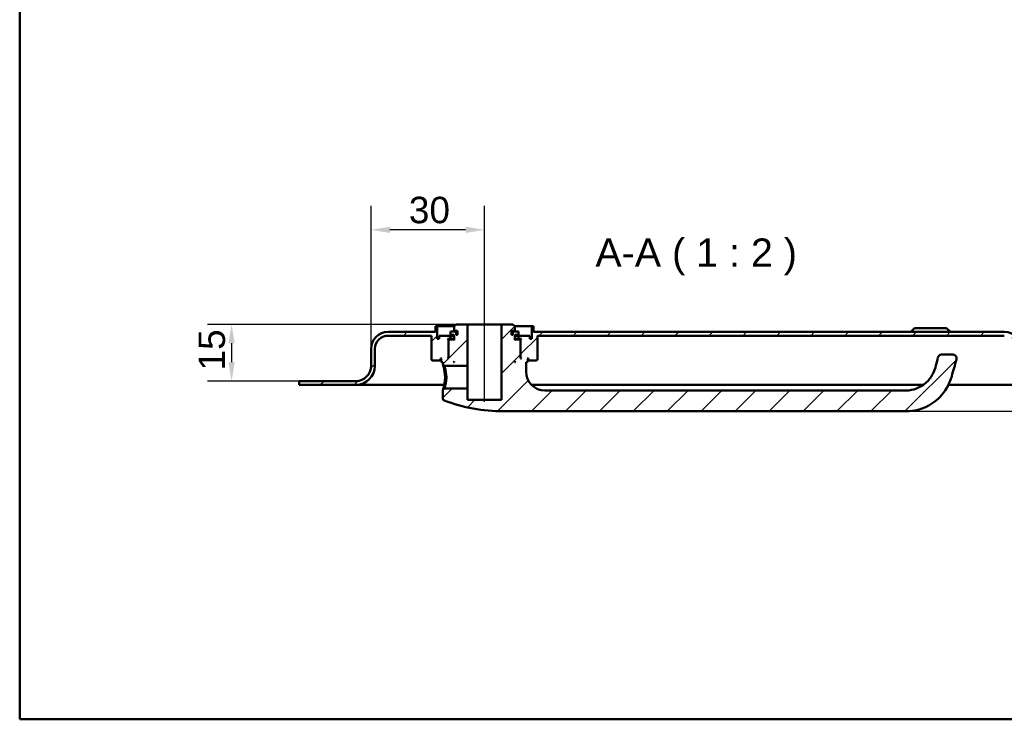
# Model space of a CAD drawing. Header units: millimetres. Extents: x 20 to 833, y 20 to 574.
# Tile 1 of 4: x 20 to 280, y 20 to 205. Entities that reach past the tile are written whole.
import ezdxf

# ---------------------------------------------------------------- set-up
doc = ezdxf.new("R2010")
doc.units = ezdxf.units.MM
doc.header["$LTSCALE"] = 2
for name, color, linetype, lineweight in [('Bemaßungen(DIN)', 7, 'Continuous', 25), ('Mittellinie(DIN)', 7, 'Continuous', 25), ('Sichtbare Kanten(DIN)', 7, 'Continuous', 50), ('Skizziergeometrie(DIN)', 7, 'Continuous', 50), ('Symbole(DIN)', 7, 'Continuous', 25)]:
    doc.layers.add(name, color=color, linetype=linetype, lineweight=lineweight)
doc.layers.add('Schraffur', color=179, linetype='Continuous', lineweight=9, true_color=0x1e1e47)
doc.styles.add('Aktuell-DINGroßer Text', font='arial.ttf')
doc.styles.add('STANDARD-DIN~0', font='arial.ttf')
doc.dimstyles.new('CAD-LAN', dxfattribs={"dimscale": 2, "dimtxt": 3.5, "dimasz": 2.5, "dimexe": 3.175, "dimexo": 0, "dimgap": 0.8, "dimtad": 1, "dimrnd": 1e-08, "dimtxsty": 'STANDARD-DIN~0', "dimcen": 0.09, "dimdle": 10, "dimclrd": 250, "dimclre": 250, "dimclrt": 250, "dimadec": 0, "dimazin": 2, "dimtfac": 1, "dimtmove": 0, "dimatfit": 3, "dimfxl": 1, "dimtolj": 1, "dimtzin": 0, "dimlwd": 25, "dimlwe": 25, "dimarcsym": 0})

# ---------------------------------------------------------------- blocks, each defined once
blk = doc.blocks.new('Ränder Standardrahmen')
at = {"layer": 'Skizziergeometrie(DIN)', "flags": 128}
blk.add_lwpolyline([(10, 10), (10, 287), (410, 287), (410, 10), (10, 10)], dxfattribs=at)
blk = doc.blocks.new('*D23')
at = {"layer": 'Bemaßungen(DIN)', "color": 250, "linetype": 'Continuous', "lineweight": 25, "true_color": 0x3f3f3f, "transparency": 16777216}
for p, q in [((112.95, 117.99), (112.95, 155.84)), ((142.95, 129.49), (142.95, 155.84)), ((137.95, 149.49), (117.95, 149.49))]:
    blk.add_line(p, q, dxfattribs=at)
at = {"layer": 'Bemaßungen(DIN)', "color": 250, "linetype": 'Continuous', "true_color": 0x3f3f3f, "transparency": 16777216}
for points in [[(117.95, 150.32), (117.95, 148.65), (112.95, 149.49)], [(137.95, 150.32), (137.95, 148.65), (142.95, 149.49)]]:
    blk.add_solid(points, dxfattribs=at)
at = {"layer": 'Defpoints', "color": 0, "linetype": 'Continuous', "transparency": 16777216}
for p in [(112.95, 149.49), (142.95, 129.49), (112.95, 117.99)]:
    blk.add_point(p, dxfattribs=at)
at = {"layer": 'Bemaßungen(DIN)', "color": 250, "linetype": 'Continuous', "lineweight": 25, "true_color": 0x3f3f3f, "transparency": 16777216, "insert": (122.95, 158.24), "char_height": 7, "attachment_point": 1, "style": 'STANDARD-DIN~0'}
blk.add_mtext('\\A1;30', dxfattribs=at)
blk = doc.blocks.new('*D24')
at = {"layer": 'Bemaßungen(DIN)', "color": 250, "linetype": 'Continuous', "lineweight": 25, "true_color": 0x3f3f3f, "transparency": 16777216}
for p, q in [((135.45, 124.49), (69.7, 124.49)), ((76.05, 119.49), (76.05, 114.49)), ((93.95, 109.49), (69.7, 109.49))]:
    blk.add_line(p, q, dxfattribs=at)
at = {"layer": 'Bemaßungen(DIN)', "color": 250, "linetype": 'Continuous', "true_color": 0x3f3f3f, "transparency": 16777216}
for points in [[(75.21, 119.49), (76.88, 119.49), (76.05, 124.49)], [(75.21, 114.49), (76.88, 114.49), (76.05, 109.49)]]:
    blk.add_solid(points, dxfattribs=at)
at = {"layer": 'Defpoints', "color": 0, "linetype": 'Continuous', "transparency": 16777216}
for p in [(135.45, 124.49), (76.05, 109.49), (93.95, 109.49)]:
    blk.add_point(p, dxfattribs=at)
at = {"layer": 'Bemaßungen(DIN)', "color": 250, "linetype": 'Continuous', "lineweight": 25, "true_color": 0x3f3f3f, "transparency": 16777216, "insert": (67.3, 112.28), "char_height": 7, "attachment_point": 1, "rotation": 90, "style": 'STANDARD-DIN~0'}
blk.add_mtext('\\A1;15', dxfattribs=at)
blk = doc.blocks.new('*D25')
at = {"layer": 'Bemaßungen(DIN)', "color": 250, "linetype": 'Continuous', "lineweight": 25, "true_color": 0x3f3f3f, "transparency": 16777216}
for p, q in [((326, 113.49), (326, 118.49)), ((303.95, 108.49), (332.35, 108.49)), ((326, 101.49), (326, 108.49)), ((254.45, 101.49), (332.35, 101.49)), ((326, 96.49), (326, 91.49))]:
    blk.add_line(p, q, dxfattribs=at)
at = {"layer": 'Bemaßungen(DIN)', "color": 250, "linetype": 'Continuous', "true_color": 0x3f3f3f, "transparency": 16777216}
for points in [[(325.16, 113.49), (326.83, 113.49), (326, 108.49)], [(325.16, 96.49), (326.83, 96.49), (326, 101.49)]]:
    blk.add_solid(points, dxfattribs=at)
at = {"layer": 'Defpoints', "color": 0, "linetype": 'Continuous', "transparency": 16777216}
for p in [(303.95, 108.49), (326, 108.49), (254.45, 101.49)]:
    blk.add_point(p, dxfattribs=at)
at = {"layer": 'Bemaßungen(DIN)', "color": 250, "linetype": 'Continuous', "lineweight": 25, "true_color": 0x3f3f3f, "transparency": 16777216, "insert": (317.4, 102.72), "char_height": 7, "attachment_point": 1, "rotation": 90, "style": 'STANDARD-DIN~0'}
blk.add_mtext('\\A1;7', dxfattribs=at)

msp = doc.modelspace()

# ---------------------------------------------------------------- hatches: boundary and pattern name
at = {"layer": 'Schraffur'}
h = msp.add_hatch(dxfattribs=at)
h.set_pattern_fill('ANSI31', color=256, scale=50.8, style=0)
h.set_pattern_definition([(45, (0, 0), (-4.49013, 4.49013), [])])
edge = h.paths.add_edge_path()
edge.add_spline(control_points=[(132.32, 107.486), (132.259, 107.426), (132.197, 107.366), (132.073, 107.246), (132.011, 107.185), (131.949, 107.125)], knot_values=[-0.0518021, -0.0518021, -0.0518021, -0.0518021, -0.0259877, -0.0259877, 0, 0, 0, 0], degree=3, periodic=0)
edge.add_line((131.949, 107.125), (131.949, 104.828))
edge.add_spline(control_points=[(131.949, 104.828), (131.951, 104.792), (131.955, 104.756), (131.97, 104.685), (131.982, 104.651), (132.028, 104.55), (132.07, 104.499), (132.159, 104.417), (132.214, 104.383), (132.274, 104.361)], knot_values=[-0.0530586, -0.0530586, -0.0530586, -0.0530586, -0.0446957, -0.0446957, -0.0363326, -0.0363326, -0.0190394, -0.0190394, -0.0000008, -0.0000008, -0.0000008, -0.0000008], degree=3, periodic=0)
edge.add_ellipse((147.949, 145.652), major_axis=(-15.675, -41.291), ratio=1, start_angle=0, end_angle=20.78806)
edge.add_line((147.949, 101.486), (254.449, 101.486))
edge.add_spline(control_points=[(254.449, 101.486), (255.502, 101.486), (256.556, 101.621), (258.596, 102.146), (259.583, 102.537), (261.957, 103.852), (263.237, 104.953), (265.809, 108.208), (266.328, 110.043), (266.955, 112.259), (267.381, 113.734), (267.804, 115.21)], knot_values=[-1.0346231, -1.0346231, -1.0346231, -1.0346231, -0.938254, -0.938254, -0.8419242, -0.8419242, -0.6899478, -0.6899478, -0.4605936, -0.4605936, 0, 0, 0, 0], degree=3, periodic=0)
edge.add_ellipse((266.843, 115.486), major_axis=(0.961, -0.276), ratio=1, start_angle=0, end_angle=106)
edge.add_line((266.843, 116.486), (263.842, 116.486))
edge.add_ellipse((263.842, 115.486), major_axis=(0, 1), ratio=1, start_angle=0, end_angle=76.78481)
edge.add_spline(control_points=[(262.869, 115.714), (262.508, 114.179), (262.229, 112.913), (261.312, 110.891), (260.761, 110.021), (259.095, 108.451), (258.206, 107.887), (256.341, 107.171), (255.394, 106.986), (254.449, 106.986)], knot_values=[-1.4743943, -1.4743943, -1.4743943, -1.4743943, -0.9712289, -0.9712289, -0.5989666, -0.5989666, -0.2834298, -0.2834298, 0, 0, 0, 0], degree=3, periodic=0)
edge.add_line((254.449, 106.986), (158.949, 106.986))
edge.add_ellipse((158.949, 111.986), major_axis=(0, -5), ratio=1, start_angle=270, end_angle=360, ccw=False)
edge.add_line((153.949, 111.986), (153.949, 114.486))
edge.add_line((153.949, 114.486), (154.249, 114.486))
edge.add_line((154.249, 114.486), (154.449, 114.686))
edge.add_line((154.449, 114.686), (154.449, 115.286))
edge.add_line((154.449, 115.286), (154.249, 115.486))
edge.add_line((154.249, 115.486), (154.549, 115.486))
edge.add_line((154.549, 115.486), (154.549, 114.986))
edge.add_line((154.549, 114.986), (154.649, 114.886))
edge.add_line((154.649, 114.886), (156.749, 114.886))
edge.add_line((156.749, 114.886), (156.949, 115.086))
edge.add_line((156.949, 115.086), (156.949, 121.486))
edge.add_line((156.949, 121.486), (280.449, 121.486))
edge.add_ellipse((280.449, 117.986), major_axis=(0, 3.5), ratio=1, start_angle=270, end_angle=360, ccw=False)
edge.add_line((283.949, 117.986), (283.949, 113.486))
edge.add_ellipse((288.949, 113.486), major_axis=(-5, 0), ratio=1, start_angle=0, end_angle=90)
edge.add_line((288.949, 108.486), (303.949, 108.486))
edge.add_line((303.949, 108.486), (303.949, 109.486))
edge.add_line((303.949, 109.486), (288.949, 109.486))
edge.add_ellipse((288.949, 113.486), major_axis=(0, -4), ratio=1, start_angle=270, end_angle=360, ccw=False)
edge.add_line((284.949, 113.486), (284.949, 117.986))
edge.add_ellipse((280.449, 117.986), major_axis=(4.5, 0), ratio=1, start_angle=0, end_angle=90)
edge.add_line((280.449, 122.486), (155.949, 122.486))
edge.add_line((155.949, 122.486), (155.949, 123.986))
edge.add_line((155.949, 123.986), (155.449, 123.986))
edge.add_line((155.449, 123.986), (155.449, 120.686))
edge.add_line((155.449, 120.686), (154.949, 120.686))
edge.add_line((154.949, 120.686), (154.949, 121.486))
edge.add_line((154.949, 121.486), (151.949, 121.486))
edge.add_line((151.949, 121.486), (151.949, 120.686))
edge.add_line((151.949, 120.686), (152.699, 120.686))
edge.add_line((152.699, 120.686), (152.499, 120.486))
edge.add_line((152.499, 120.486), (152.499, 115.686))
edge.add_line((152.499, 115.686), (152.699, 115.486))
edge.add_line((152.699, 115.486), (152.449, 115.486))
edge.add_line((152.449, 115.486), (152.449, 120.286))
edge.add_line((152.449, 120.286), (152.249, 120.486))
edge.add_line((152.249, 120.486), (151.149, 120.486))
edge.add_line((151.149, 120.486), (150.949, 120.286))
edge.add_line((150.949, 120.286), (150.949, 121.686))
edge.add_line((150.949, 121.686), (151.966, 121.686))
edge.add_line((151.966, 121.686), (151.966, 122.586))
edge.add_line((151.966, 122.586), (150.463, 122.586))
edge.add_line((150.463, 122.586), (150.463, 121.686))
edge.add_line((150.463, 121.686), (150.049, 121.686))
edge.add_line((150.049, 121.686), (150.049, 122.786))
edge.add_line((150.049, 122.786), (150.949, 122.786))
edge.add_line((150.949, 122.786), (150.949, 123.986))
edge.add_line((150.949, 123.986), (150.449, 124.486))
edge.add_line((150.449, 124.486), (147.449, 124.486))
edge.add_line((147.449, 124.486), (147.449, 104.486))
edge.add_line((147.449, 104.486), (138.449, 104.486))
edge.add_line((138.449, 104.486), (138.449, 107.486))
edge.add_line((138.449, 107.486), (132.32, 107.486))
h.paths.add_polyline_path([(151.149, 114.486), (150.949, 114.486), (150.949, 114.686)], flags=0)
edge = h.paths.add_edge_path()
edge.add_spline(control_points=[(131.949, 113.846), (132.012, 113.786), (132.074, 113.726), (132.198, 113.606), (132.26, 113.546), (132.322, 113.486)], knot_values=[-0.0519736, -0.0519736, -0.0519736, -0.0519736, -0.0259868, -0.0259868, -0.0001655, -0.0001655, -0.0001655, -0.0001655], degree=3, periodic=0)
edge.add_line((132.322, 113.486), (138.449, 113.486))
edge.add_line((138.449, 113.486), (138.449, 124.486))
edge.add_line((138.449, 124.486), (135.449, 124.486))
edge.add_line((135.449, 124.486), (134.949, 123.986))
edge.add_line((134.949, 123.986), (134.949, 122.786))
edge.add_line((134.949, 122.786), (135.849, 122.786))
edge.add_line((135.849, 122.786), (135.849, 121.686))
edge.add_line((135.849, 121.686), (135.435, 121.686))
edge.add_line((135.435, 121.686), (135.435, 122.586))
edge.add_line((135.435, 122.586), (133.932, 122.586))
edge.add_line((133.932, 122.586), (133.932, 121.686))
edge.add_line((133.932, 121.686), (134.949, 121.686))
edge.add_line((134.949, 121.686), (134.949, 120.286))
edge.add_line((134.949, 120.286), (134.749, 120.486))
edge.add_line((134.749, 120.486), (133.649, 120.486))
edge.add_line((133.649, 120.486), (133.449, 120.286))
edge.add_line((133.449, 120.286), (133.449, 115.486))
edge.add_line((133.449, 115.486), (133.199, 115.486))
edge.add_line((133.199, 115.486), (133.399, 115.686))
edge.add_line((133.399, 115.686), (133.399, 120.486))
edge.add_line((133.399, 120.486), (133.199, 120.686))
edge.add_line((133.199, 120.686), (133.949, 120.686))
edge.add_line((133.949, 120.686), (133.949, 121.486))
edge.add_line((133.949, 121.486), (130.949, 121.486))
edge.add_line((130.949, 121.486), (130.949, 120.686))
edge.add_line((130.949, 120.686), (130.449, 120.686))
edge.add_line((130.449, 120.686), (130.449, 123.986))
edge.add_line((130.449, 123.986), (129.949, 123.986))
edge.add_line((129.949, 123.986), (129.949, 122.486))
edge.add_line((129.949, 122.486), (117.449, 122.486))
edge.add_ellipse((117.449, 117.986), major_axis=(0, 4.5), ratio=1, start_angle=0, end_angle=90)
edge.add_line((112.949, 117.986), (112.949, 113.486))
edge.add_ellipse((108.949, 113.486), major_axis=(4, 0), ratio=1, start_angle=270, end_angle=360, ccw=False)
edge.add_line((108.949, 109.486), (93.949, 109.486))
edge.add_line((93.949, 109.486), (93.949, 108.486))
edge.add_line((93.949, 108.486), (108.949, 108.486))
edge.add_ellipse((108.949, 113.486), major_axis=(0, -5), ratio=1, start_angle=0, end_angle=90)
edge.add_line((113.949, 113.486), (113.949, 117.986))
edge.add_ellipse((117.449, 117.986), major_axis=(-3.5, 0), ratio=1, start_angle=270, end_angle=360, ccw=False)
edge.add_line((117.449, 121.486), (128.949, 121.486))
edge.add_line((128.949, 121.486), (128.949, 115.086))
edge.add_line((128.949, 115.086), (129.149, 114.886))
edge.add_line((129.149, 114.886), (131.249, 114.886))
edge.add_line((131.249, 114.886), (131.349, 114.986))
edge.add_line((131.349, 114.986), (131.349, 115.486))
edge.add_line((131.349, 115.486), (131.649, 115.486))
edge.add_line((131.649, 115.486), (131.449, 115.286))
edge.add_line((131.449, 115.286), (131.449, 114.686))
edge.add_line((131.449, 114.686), (131.649, 114.486))
edge.add_line((131.649, 114.486), (131.949, 114.486))
edge.add_line((131.949, 114.486), (131.949, 113.846))
h.paths.add_polyline_path([(134.949, 114.486), (134.749, 114.486), (134.949, 114.686)], flags=0)

# ---------------------------------------------------------------- linework, layer by layer
at = {"layer": 'Mittellinie(DIN)', "linetype": 'Continuous'}
msp.add_line((142.949, 103.986), (142.949, 129.486), dxfattribs=at)
at = {"layer": 'Sichtbare Kanten(DIN)'}
for p, q in [((129.949, 122.486), (117.449, 122.486)), ((130.449, 123.986), (129.949, 123.986)), ((129.949, 123.986), (129.949, 122.486)), ((130.449, 120.686), (130.449, 123.986)), ((130.449, 123.986), (134.949, 123.986)), ((135.435, 122.586), (133.932, 122.586)), ((133.932, 122.586), (133.932, 121.686)), ((135.449, 124.486), (134.949, 123.986)), ((134.949, 123.986), (134.949, 122.786)), ((134.949, 122.786), (135.849, 122.786)), ((135.435, 121.686), (135.435, 122.586)), ((135.849, 122.586), (135.435, 122.586)), ((138.449, 124.486), (135.449, 124.486)), ((135.849, 122.786), (135.849, 121.686)), ((138.449, 113.486), (138.449, 124.486)), ((147.449, 124.486), (138.449, 124.486)), ((150.449, 124.486), (147.449, 124.486)), ((147.449, 124.486), (147.449, 104.486)), ((150.049, 121.686), (150.049, 122.786)), ((150.049, 122.786), (150.949, 122.786)), ((150.463, 122.586), (150.049, 122.586)), ((150.949, 123.986), (150.449, 124.486)), ((151.966, 122.586), (150.463, 122.586)), ((150.463, 122.586), (150.463, 121.686)), ((150.949, 122.786), (150.949, 123.986)), ((150.949, 123.986), (155.449, 123.986)), ((151.966, 121.686), (151.966, 122.586)), ((155.949, 123.986), (155.449, 123.986)), ((155.449, 123.986), (155.449, 120.686)), ((155.949, 122.486), (155.949, 123.986)), ((280.449, 122.486), (155.949, 122.486)), ((256.699, 123.486), (255.699, 122.486)), ((256.699, 123.486), (265.199, 123.486)), ((265.199, 123.486), (266.199, 122.486)), ((117.449, 121.486), (128.949, 121.486)), ((128.949, 121.486), (128.949, 115.086)), ((130.949, 120.686), (130.449, 120.686)), ((133.949, 121.486), (130.949, 121.486)), ((130.949, 121.486), (130.949, 120.686)), ((133.399, 120.486), (133.199, 120.686)), ((133.199, 120.686), (133.949, 120.686)), ((133.399, 115.686), (133.399, 120.486)), ((133.399, 120.486), (133.649, 120.486)), ((133.649, 120.486), (133.449, 120.286)), ((133.449, 120.286), (133.449, 115.486)), ((134.749, 120.486), (133.649, 120.486)), ((133.932, 121.686), (134.949, 121.686)), ((133.949, 120.686), (133.949, 121.486)), ((133.949, 121.486), (134.949, 121.486)), ((134.949, 120.686), (133.949, 120.686)), ((134.949, 120.286), (134.749, 120.486)), ((134.949, 120.486), (134.749, 120.486)), ((134.949, 121.686), (134.949, 120.286)), ((135.849, 121.686), (135.435, 121.686)), ((150.463, 121.686), (150.049, 121.686)), ((150.949, 120.286), (150.949, 121.686)), ((150.949, 121.686), (151.966, 121.686)), ((150.949, 121.486), (151.949, 121.486)), ((151.949, 120.686), (150.949, 120.686)), ((151.149, 120.486), (150.949, 120.286)), ((151.149, 120.486), (150.949, 120.486)), ((152.249, 120.486), (151.149, 120.486)), ((154.949, 121.486), (151.949, 121.486)), ((151.949, 121.486), (151.949, 120.686)), ((151.949, 120.686), (152.699, 120.686)), ((152.449, 120.286), (152.249, 120.486)), ((152.249, 120.486), (152.499, 120.486)), ((152.449, 115.486), (152.449, 120.286)), ((152.699, 120.686), (152.499, 120.486)), ((152.499, 120.486), (152.499, 115.686)), ((154.949, 120.686), (154.949, 121.486)), ((155.449, 120.686), (154.949, 120.686)), ((156.949, 115.086), (156.949, 121.486)), ((156.949, 121.486), (280.449, 121.486)), ((112.949, 117.986), (112.949, 113.486)), ((113.949, 113.486), (113.949, 117.986)), ((128.949, 115.086), (129.149, 114.886)), ((129.149, 114.886), (131.249, 114.886)), ((131.249, 114.886), (131.349, 114.986)), ((131.249, 114.886), (131.449, 114.886)), ((131.349, 114.986), (131.349, 115.486)), ((131.349, 115.486), (131.649, 115.486)), ((131.449, 114.986), (131.349, 114.986)), ((131.649, 115.486), (131.449, 115.286)), ((131.449, 115.286), (131.449, 114.686)), ((131.449, 114.686), (131.649, 114.486)), ((133.199, 115.486), (133.399, 115.686)), ((133.449, 115.486), (133.199, 115.486)), ((133.449, 115.686), (133.399, 115.686)), ((134.749, 114.486), (134.949, 114.686)), ((134.949, 114.686), (134.949, 114.486)), ((150.949, 114.486), (150.949, 114.686)), ((150.949, 114.686), (151.149, 114.486)), ((152.499, 115.686), (152.449, 115.686)), ((152.699, 115.486), (152.449, 115.486)), ((152.499, 115.686), (152.699, 115.486)), ((154.449, 115.286), (154.249, 115.486)), ((154.249, 115.486), (154.549, 115.486)), ((154.249, 114.486), (154.449, 114.686)), ((154.449, 114.686), (154.449, 115.286)), ((154.549, 114.986), (154.449, 114.986)), ((154.449, 114.886), (154.649, 114.886)), ((154.549, 115.486), (154.549, 114.986)), ((154.549, 114.986), (154.649, 114.886)), ((154.649, 114.886), (156.749, 114.886)), ((156.749, 114.886), (156.949, 115.086)), ((266.843, 116.486), (263.842, 116.486)), ((131.649, 114.486), (131.949, 114.486)), ((131.949, 114.486), (131.949, 113.846)), ((131.95, 113.846), (132.322, 113.486)), ((132.322, 113.486), (138.449, 113.486)), ((134.949, 114.486), (134.749, 114.486)), ((138.449, 113.486), (138.449, 107.486)), ((151.149, 114.486), (150.949, 114.486)), ((153.949, 111.986), (153.949, 114.486)), ((153.949, 114.486), (154.249, 114.486)), ((108.949, 109.486), (93.949, 109.486)), ((93.949, 109.486), (93.949, 108.486)), ((93.949, 108.486), (108.949, 108.486)), ((108.949, 108.486), (123.949, 108.486)), ((132.309, 108.486), (123.949, 108.486)), ((132.321, 107.485), (131.949, 107.125)), ((131.949, 107.125), (131.949, 104.828)), ((138.449, 107.486), (132.32, 107.486)), ((138.449, 104.486), (138.449, 107.486)), ((259.029, 108.486), (155.378, 108.486)), ((254.449, 106.986), (158.949, 106.986)), ((273.949, 108.486), (265.677, 108.486)), ((273.949, 108.486), (288.949, 108.486)), ((147.449, 104.486), (138.449, 104.486)), ((147.949, 101.486), (254.449, 101.486))]:
    msp.add_line(p, q, dxfattribs=at)
for centre, radius, start, end in [((117.449, 117.986), 4.5, 90, 180), ((280.449, 117.986), 4.5, 0, 90), ((117.449, 117.986), 3.5, 90, 180), ((263.842, 115.486), 1, 90, 166.78481), ((266.843, 115.486), 1, 344, 90), ((108.949, 113.486), 4, 270, 0), ((108.949, 113.486), 5, 270, 0), ((158.949, 111.986), 5, 180, 270), ((147.949, 145.652), 44.167, 249.21194, 270)]:
    msp.add_arc(centre, radius, start, end, dxfattribs=at)
for points, knots in [([(262.869, 115.714), (262.508, 114.179), (262.229, 112.913), (261.312, 110.891), (260.761, 110.021), (259.095, 108.451), (258.206, 107.887), (256.341, 107.171), (255.394, 106.986), (254.449, 106.986)], [-1.4743943, -1.4743943, -1.4743943, -1.4743943, -0.9712289, -0.9712289, -0.5989666, -0.5989666, -0.2834298, -0.2834298, 0, 0, 0, 0]), ([(254.449, 101.486), (255.502, 101.486), (256.556, 101.621), (258.596, 102.146), (259.583, 102.537), (261.957, 103.852), (263.237, 104.953), (265.809, 108.208), (266.328, 110.043), (266.955, 112.259), (267.381, 113.734), (267.804, 115.21)], [-1.0346231, -1.0346231, -1.0346231, -1.0346231, -0.938254, -0.938254, -0.8419242, -0.8419242, -0.6899478, -0.6899478, -0.4605936, -0.4605936, 0, 0, 0, 0]), ([(131.95, 113.846), (131.95, 113.846), (131.973, 113.775), (132.066, 113.479), (132.306, 112.614), (132.513, 111.495), (132.514, 110.486), (132.514, 110.486), (132.514, 110.486), (132.514, 110.486)], [-0.52855474, -0.52855474, -0.52855474, -0.52855474, -0.45322919, -0.33992189, -0.30215279, 0, 0, 0, 0.00002749, 0.00002749, 0.00002749, 0.00002749]), ([(132.867, 110.486), (132.867, 110.486), (132.867, 110.486), (132.867, 110.486), (132.865, 111.387), (132.688, 112.273), (132.531, 112.83), (132.511, 112.899), (132.492, 112.964), (132.473, 113.024), (132.419, 113.202), (132.374, 113.334), (132.348, 113.409), (132.331, 113.46), (132.322, 113.486), (132.322, 113.486)], [2.11504195, 2.11504195, 2.11504195, 2.11504195, 2.11506954, 2.11506954, 2.11506954, 2.41722233, 2.41722233, 2.41722233, 2.45499143, 2.45499143, 2.45499143, 2.56829872, 2.56829872, 2.56829872, 2.64387291, 2.64387291, 2.64387291, 2.64387291]), ([(132.514, 110.486), (132.515, 109.981), (132.426, 108.965), (132.155, 107.773), (131.977, 107.211), (131.949, 107.125), (131.949, 107.125)], [-2.11504204, -2.11504204, -2.11504204, -2.11504204, -1.96399314, -1.81291674, -1.66184035, -1.58650114, -1.58650114, -1.58650114, -1.58650114]), ([(132.32, 107.486), (132.321, 107.486), (132.33, 107.511), (132.347, 107.562), (132.382, 107.662), (132.451, 107.863), (132.529, 108.141), (132.607, 108.419), (132.694, 108.773), (132.759, 109.177), (132.824, 109.581), (132.868, 110.035), (132.867, 110.486)], [3.70156316, 3.70156316, 3.70156316, 3.70156316, 3.77690989, 3.77690989, 3.77690989, 3.92798628, 3.92798628, 3.92798628, 4.07906268, 4.07906268, 4.07906268, 4.23011148, 4.23011148, 4.23011148, 4.23011148]), ([(131.951, 104.828), (131.951, 104.792), (131.955, 104.756), (131.97, 104.685), (131.982, 104.651), (132.028, 104.55), (132.07, 104.499), (132.159, 104.417), (132.214, 104.383), (132.273, 104.36)], [-0.053058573, -0.053058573, -0.053058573, -0.053058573, -0.044695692, -0.044695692, -0.03633263, -0.03633263, -0.019039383, -0.019039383, -0.000000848, -0.000000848, -0.000000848, -0.000000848])]:
    msp.add_open_spline(points, degree=3, knots=knots, dxfattribs=at)

# ---------------------------------------------------------------- block references
at = {"xscale": 2, "yscale": 2, "zscale": 2}
msp.add_blockref('Ränder Standardrahmen', (0, 0), dxfattribs=at)

# ---------------------------------------------------------------- texts
at = {"layer": 'Symbole(DIN)', "color": 7, "insert": (172.277, 137.486), "char_height": 7.4676, "attachment_point": 7, "style": 'Aktuell-DINGroßer Text'}
msp.add_mtext('A-A ( 1 : 2 )', dxfattribs=at)

# ---------------------------------------------------------------- dimensions: what is measured, and where the dimension line sits
at = {"layer": 'Bemaßungen(DIN)', "color": 250, "linetype": 'Continuous', "lineweight": 25, "true_color": 0x3f3f3f}
for base, p1, p2, angle, override, picture, middle in [((112.949, 149.486), (142.949, 129.486), (112.949, 117.986), 180, {"dimgap": 0.8, "dimdec": 2, "dimtol": 0, "dimlim": 0, "dimtp": 0, "dimtm": 0, "dimtdec": 2, "dimtofl": 0, "dimatfit": 1}, '*D23', (127.949, 149.486)), ((76.047, 109.486), (135.449, 124.486), (93.949, 109.486), 90, {"dimgap": 0.8, "dimdec": 2, "dimtol": 0, "dimlim": 0, "dimtp": 0, "dimtm": 0, "dimtdec": 2, "dimtofl": 0, "dimatfit": 1}, '*D24', (76.047, 116.986)), ((325.996, 108.486), (254.449, 101.486), (303.949, 108.486), 270, {"dimgap": 0.8, "dimdec": 2, "dimtol": 0, "dimlim": 0, "dimtp": 0, "dimtm": 0, "dimtdec": 2, "dimtofl": 1, "dimatfit": 1}, '*D25', (325.996, 104.986))]:
    dim = msp.add_linear_dim(base=base, p1=p1, p2=p2, angle=angle, dimstyle='CAD-LAN', override=override, dxfattribs=at)
    dim.commit()
    dim.dimension.update_dxf_attribs({"geometry": picture, "text_midpoint": middle, "dimtype": 160})

doc.saveas('drawing.dxf')
